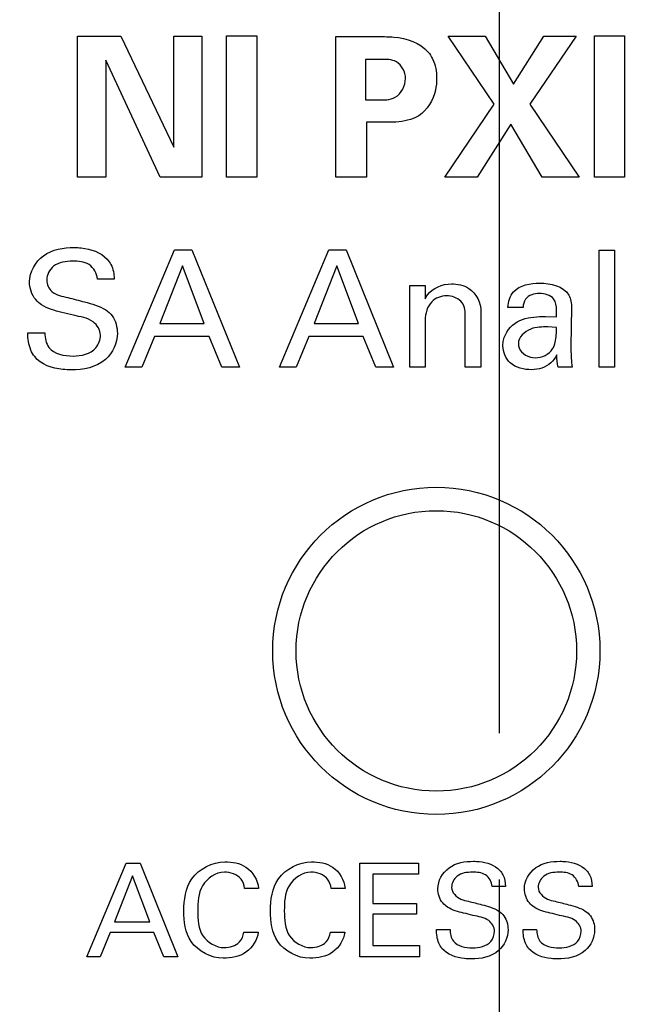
# Model space of a CAD drawing. Header units: inches. Extents: x 0.2 to 16.8, y 0.1 to 10.8.
# Tile 6 of 31: x 2.63 to 2.892, y 7.446 to 7.867. Entities that reach past the tile are written whole.
import ezdxf

# ---------------------------------------------------------------- set-up
doc = ezdxf.new("R2010")
doc.units = ezdxf.units.IN
doc.header["$LTSCALE"] = 0.935
doc.header["$MEASUREMENT"] = 0
doc.linetypes.add('CENTER', pattern=[0.6, 0.375, -0.075, 0.075, -0.075])
doc.layers.get('0').update_dxf_attribs({"linetype": 'CONTINUOUS'})
doc.layers.add('DEFAULT_1', color=7, linetype='CENTER')
doc.layers.add('DIMENSIONS', color=7, linetype='CONTINUOUS')
doc.styles.get("Standard").update_dxf_attribs({"font": 'txt', "width": 0.8})
doc.dimstyles.new('DIMSTYLE_1', dxfattribs={"dimtxt": 0.125, "dimasz": 0.18, "dimexe": 0.125, "dimexo": 0.0625, "dimgap": 0.0625, "dimtad": 0, "dimtih": 1, "dimtoh": 1, "dimzin": 4, "dimdsep": 46, "dimtxsty": 'STANDARD', "dimblk": '_FILLED', "dimblk1": '_FILLED', "dimblk2": '_FILLED', "dimcen": 0.09, "dimadec": 0, "dimazin": 0, "dimtp": 0.005, "dimtm": 0.005, "dimtfac": 1, "dimtofl": 0, "dimtmove": 0, "dimatfit": 3, "dimldrblk": '_FILLED', "dimfxl": 1, "dimtolj": 1, "dimtzin": 4, "dimarcsym": 0})

# ---------------------------------------------------------------- blocks, each defined once
blk = doc.blocks.new('_FILLED')
at = {"color": 0, "linetype": 'BYBLOCK'}
blk.add_solid([(0, 0), (-1, 0.1736), (-1, -0.1736)], dxfattribs=at)
blk = doc.blocks.new('*D15')
at = {"layer": 'DIMENSIONS', "color": 2, "linetype": 'CONTINUOUS'}
for p, q in [((2.51331, 8.38823), (2.51331, 9.23073)), ((2.83531, 7.56146), (2.83531, 9.23073)), ((2.51331, 9.10573), (2.19831, 9.10573)), ((2.83531, 9.10573), (3.19531, 9.10573))]:
    blk.add_line(p, q, dxfattribs=at)
at = {"layer": 'DIMENSIONS', "color": 2, "linetype": 'CONTINUOUS', "xscale": 0.18, "yscale": 0.18, "zscale": 0.18}
blk.add_blockref('_FILLED', (2.51331, 9.10573), dxfattribs=at)
at = {"layer": 'DIMENSIONS', "color": 2, "linetype": 'CONTINUOUS', "xscale": 0.18, "yscale": 0.18, "zscale": 0.18, "rotation": 180}
blk.add_blockref('_FILLED', (2.83531, 9.10573), dxfattribs=at)
at = {"layer": 'DIMENSIONS', "color": 2, "linetype": 'CONTINUOUS', "insert": (2.13581, 9.16823), "char_height": 0.125, "width": 0.925, "attachment_point": 3, "line_spacing_factor": 0.9}
blk.add_mtext('.32{\\Ftxt.shx;\\W1.000000;\\H0.125000; }[8.2]', dxfattribs=at)
blk = doc.blocks.new('*D16')
at = {"layer": 'DIMENSIONS', "color": 2, "linetype": 'CONTINUOUS'}
for p, q in [((2.83531, 7.56146), (2.83531, 9.98073)), ((3.29131, 8.41823), (3.29131, 9.98073)), ((2.83531, 9.85573), (2.47531, 9.85573)), ((3.29131, 9.85573), (3.64954, 9.85573))]:
    blk.add_line(p, q, dxfattribs=at)
at = {"layer": 'DIMENSIONS', "color": 2, "linetype": 'CONTINUOUS', "xscale": 0.18, "yscale": 0.18, "zscale": 0.18}
blk.add_blockref('_FILLED', (2.83531, 9.85573), dxfattribs=at)
at = {"layer": 'DIMENSIONS', "color": 2, "linetype": 'CONTINUOUS', "xscale": 0.18, "yscale": 0.18, "zscale": 0.18, "rotation": 180}
blk.add_blockref('_FILLED', (3.29131, 9.85573), dxfattribs=at)
at = {"layer": 'DIMENSIONS', "color": 2, "linetype": 'CONTINUOUS', "insert": (3.71204, 9.91823), "char_height": 0.125, "width": 1.025, "attachment_point": 1, "line_spacing_factor": 0.9}
blk.add_mtext('.46{\\Ftxt.shx;\\W1.000000;\\H0.125000; }[11.6]', dxfattribs=at)

msp = doc.modelspace()

# ---------------------------------------------------------------- linework, layer by layer
at = {"color": 40, "linetype": 'CONTINUOUS'}
for p, q in [((2.65473, 7.79949), (2.65473, 7.85971)), ((2.65473, 7.85971), (2.67338, 7.85971)), ((2.67338, 7.85971), (2.69595, 7.81232)), ((2.69595, 7.81232), (2.69595, 7.85971)), ((2.69595, 7.85971), (2.70795, 7.85971)), ((2.70795, 7.85971), (2.70795, 7.79949)), ((2.71856, 7.79949), (2.71856, 7.85988)), ((2.71856, 7.85988), (2.73147, 7.85988)), ((2.73147, 7.85988), (2.73147, 7.79949)), ((2.76531, 7.79949), (2.76531, 7.85955)), ((2.76531, 7.85955), (2.78388, 7.85955)), ((2.83305, 7.83064), (2.81331, 7.85971)), ((2.81331, 7.85971), (2.82922, 7.85971)), ((2.82922, 7.85971), (2.84138, 7.83922)), ((2.84138, 7.83922), (2.85437, 7.85971)), ((2.8682, 7.85971), (2.84838, 7.83072)), ((2.85437, 7.85971), (2.8682, 7.85971)), ((2.87598, 7.79949), (2.87598, 7.85988)), ((2.87598, 7.85988), (2.88888, 7.85988)), ((2.88888, 7.85988), (2.88888, 7.79949)), ((2.66689, 7.84947), (2.66689, 7.79949)), ((2.69021, 7.79949), (2.66689, 7.84947)), ((2.77805, 7.8498), (2.77805, 7.83247)), ((2.78455, 7.8498), (2.77805, 7.8498)), ((2.77805, 7.83247), (2.78322, 7.83247)), ((2.8119, 7.79949), (2.83305, 7.83064)), ((2.84838, 7.83072), (2.86937, 7.79949)), ((2.77838, 7.8229), (2.77838, 7.79949)), ((2.78713, 7.8229), (2.77838, 7.8229)), ((2.84013, 7.82215), (2.82572, 7.79949)), ((2.85354, 7.79949), (2.84013, 7.82215)), ((2.66689, 7.79949), (2.65473, 7.79949)), ((2.70795, 7.79949), (2.69021, 7.79949)), ((2.73147, 7.79949), (2.71856, 7.79949)), ((2.77838, 7.79949), (2.76531, 7.79949)), ((2.82572, 7.79949), (2.8119, 7.79949)), ((2.86937, 7.79949), (2.85354, 7.79949)), ((2.88888, 7.79949), (2.87598, 7.79949)), ((2.67521, 7.71815), (2.69635, 7.76833)), ((2.69635, 7.76833), (2.70378, 7.76833)), ((2.70378, 7.76833), (2.72408, 7.71815)), ((2.74119, 7.71815), (2.76232, 7.76833)), ((2.76232, 7.76833), (2.76975, 7.76833)), ((2.76975, 7.76833), (2.79005, 7.71815)), ((2.87799, 7.71815), (2.87799, 7.76826)), ((2.87799, 7.76826), (2.88452, 7.76826)), ((2.88452, 7.76826), (2.88452, 7.71815)), ((2.69975, 7.76146), (2.69002, 7.73684)), ((2.70899, 7.73684), (2.69975, 7.76146)), ((2.76572, 7.76146), (2.75599, 7.73684)), ((2.77497, 7.73684), (2.76572, 7.76146)), ((2.67053, 7.75583), (2.6633, 7.75583)), ((2.79702, 7.74901), (2.79695, 7.75305)), ((2.79695, 7.75305), (2.80348, 7.75305)), ((2.80348, 7.75305), (2.80356, 7.74741)), ((2.79702, 7.71815), (2.79702, 7.74901)), ((2.84543, 7.74373), (2.8389, 7.74373)), ((2.86615, 7.74359), (2.86587, 7.72691)), ((2.82072, 7.71815), (2.82072, 7.74032)), ((2.8274, 7.74185), (2.8274, 7.71815)), ((2.85502, 7.73984), (2.85975, 7.73963)), ((2.69002, 7.73684), (2.70899, 7.73684)), ((2.75599, 7.73684), (2.77497, 7.73684)), ((2.80356, 7.73824), (2.80356, 7.71815)), ((2.85975, 7.73511), (2.85599, 7.73532)), ((2.63355, 7.73282), (2.64078, 7.73282)), ((2.68779, 7.73122), (2.68237, 7.71815)), ((2.71108, 7.73122), (2.68779, 7.73122)), ((2.7165, 7.71815), (2.71108, 7.73122)), ((2.75377, 7.73122), (2.74834, 7.71815)), ((2.77706, 7.73122), (2.75377, 7.73122)), ((2.78247, 7.71815), (2.77706, 7.73122)), ((2.68237, 7.71815), (2.67521, 7.71815)), ((2.72408, 7.71815), (2.7165, 7.71815)), ((2.74834, 7.71815), (2.74119, 7.71815)), ((2.79005, 7.71815), (2.78247, 7.71815)), ((2.80356, 7.71815), (2.79702, 7.71815)), ((2.8274, 7.71815), (2.82072, 7.71815)), ((2.86642, 7.71815), (2.86051, 7.71815)), ((2.88452, 7.71815), (2.87799, 7.71815)), ((2.65874, 7.46584), (2.67561, 7.50594)), ((2.67561, 7.50594), (2.68156, 7.50594)), ((2.68156, 7.50594), (2.69778, 7.46584)), ((2.77556, 7.46584), (2.77556, 7.50594)), ((2.77556, 7.50594), (2.80072, 7.50594)), ((2.80072, 7.50594), (2.80072, 7.50122)), ((2.67834, 7.50044), (2.67057, 7.48078)), ((2.68572, 7.48078), (2.67834, 7.50044)), ((2.78112, 7.50122), (2.78112, 7.48872)), ((2.80072, 7.50122), (2.78112, 7.50122)), ((2.73221, 7.49511), (2.72627, 7.49511)), ((2.76927, 7.49511), (2.76333, 7.49511)), ((2.83794, 7.49594), (2.83216, 7.49594)), ((2.875, 7.49594), (2.86922, 7.49594)), ((2.78112, 7.48872), (2.79977, 7.48872)), ((2.79977, 7.48872), (2.79977, 7.48406)), ((2.78112, 7.48406), (2.78112, 7.47073)), ((2.79977, 7.48406), (2.78112, 7.48406)), ((2.67057, 7.48078), (2.68572, 7.48078)), ((2.66879, 7.47629), (2.66445, 7.46584)), ((2.68739, 7.47629), (2.66879, 7.47629)), ((2.69171, 7.46584), (2.68739, 7.47629)), ((2.726, 7.47639), (2.73211, 7.47639)), ((2.76306, 7.47639), (2.76916, 7.47639)), ((2.8084, 7.47756), (2.81418, 7.47756)), ((2.84546, 7.47756), (2.85123, 7.47756)), ((2.78112, 7.47073), (2.80117, 7.47073)), ((2.80117, 7.47073), (2.80117, 7.46584)), ((2.66445, 7.46584), (2.65874, 7.46584)), ((2.69778, 7.46584), (2.69171, 7.46584)), ((2.80117, 7.46584), (2.77556, 7.46584))]:
    msp.add_line(p, q, dxfattribs=at)
at = {"color": 7, "linetype": 'CONTINUOUS'}
for centre, radius in [((2.80831, 7.59673), 0.07), ((2.80831, 7.59672), 0.06)]:
    msp.add_circle(centre, radius, dxfattribs=at)
at = {"color": 40, "linetype": 'CONTINUOUS'}
for points, knots in [([(2.78388, 7.85955), (2.78596, 7.85955), (2.79325, 7.85957), (2.80137, 7.85707), (2.80479, 7.85297)], [0, 0, 0, 0, 0.279657, 1, 1, 1, 1]), ([(2.80479, 7.85297), (2.80554, 7.85207), (2.80774, 7.84869), (2.80845, 7.84455), (2.80845, 7.84172)], [0, 0, 0, 0, 0.292189, 1, 1, 1, 1]), ([(2.79513, 7.84164), (2.79513, 7.84435), (2.79226, 7.85), (2.7868, 7.8498), (2.78455, 7.8498)], [0, 0, 0, 0, 0.547096, 1, 1, 1, 1]), ([(2.78322, 7.83247), (2.78575, 7.83247), (2.7919, 7.83224), (2.79513, 7.83859), (2.79513, 7.84164)], [0, 0, 0, 0, 0.454075, 1, 1, 1, 1]), ([(2.80845, 7.84172), (2.80845, 7.84004), (2.80791, 7.83404), (2.80445, 7.82811), (2.80079, 7.82573)], [0, 0, 0, 0, 0.278267, 1, 1, 1, 1]), ([(2.80079, 7.82573), (2.79969, 7.82503), (2.79534, 7.82311), (2.79053, 7.8229), (2.78713, 7.8229)], [0, 0, 0, 0, 0.277625, 1, 1, 1, 1]), ([(2.63425, 7.75464), (2.63425, 7.75887), (2.63946, 7.76788), (2.64884, 7.76931), (2.65336, 7.76931)], [0, 0, 0, 0, 0.483254, 1, 1, 1, 1]), ([(2.65336, 7.76931), (2.65437, 7.76931), (2.65936, 7.76908), (2.66475, 7.76733), (2.66747, 7.76437)], [0, 0, 0, 0, 0.201945, 1, 1, 1, 1]), ([(2.66747, 7.76437), (2.66811, 7.76367), (2.66993, 7.76113), (2.67039, 7.75795), (2.67053, 7.75583)], [0, 0, 0, 0, 0.308768, 1, 1, 1, 1]), ([(2.65273, 7.76347), (2.64991, 7.76347), (2.64435, 7.7628), (2.64161, 7.75755), (2.64161, 7.75534)], [0, 0, 0, 0, 0.560296, 1, 1, 1, 1]), ([(2.6633, 7.75583), (2.66317, 7.7582), (2.66031, 7.76317), (2.65512, 7.76347), (2.65273, 7.76347)], [0, 0, 0, 0, 0.498661, 1, 1, 1, 1]), ([(2.63945, 7.74477), (2.63852, 7.74541), (2.63556, 7.7479), (2.63425, 7.75195), (2.63425, 7.75464)], [0, 0, 0, 0, 0.29578, 1, 1, 1, 1]), ([(2.64161, 7.75534), (2.64161, 7.75356), (2.64373, 7.74914), (2.64829, 7.74846), (2.65065, 7.7479)], [0, 0, 0, 0, 0.422227, 1, 1, 1, 1]), ([(2.80356, 7.74741), (2.80385, 7.74796), (2.80599, 7.7518), (2.81099, 7.75374), (2.81475, 7.75374)], [0, 0, 0, 0, 0.141991, 1, 1, 1, 1]), ([(2.81475, 7.75374), (2.81733, 7.75374), (2.82403, 7.75256), (2.8274, 7.74559), (2.8274, 7.74185)], [0, 0, 0, 0, 0.408386, 1, 1, 1, 1]), ([(2.65065, 7.7479), (2.65304, 7.74729), (2.6585, 7.74589), (2.66416, 7.7444), (2.66685, 7.74262)], [0, 0, 0, 0, 0.433548, 1, 1, 1, 1]), ([(2.81266, 7.74867), (2.81038, 7.74867), (2.80501, 7.74659), (2.80356, 7.74101), (2.80356, 7.73824)], [0, 0, 0, 0, 0.450606, 1, 1, 1, 1]), ([(2.85245, 7.74964), (2.85031, 7.74964), (2.8463, 7.74852), (2.84549, 7.74494), (2.84543, 7.74373)], [0, 0, 0, 0, 0.639364, 1, 1, 1, 1]), ([(2.65308, 7.74032), (2.65141, 7.74073), (2.64681, 7.74189), (2.642, 7.74306), (2.63945, 7.74477)], [0, 0, 0, 0, 0.358299, 1, 1, 1, 1]), ([(2.85975, 7.73963), (2.85975, 7.74056), (2.85976, 7.74312), (2.85957, 7.74604), (2.8585, 7.74734)], [0, 0, 0, 0, 0.357168, 1, 1, 1, 1]), ([(2.66462, 7.73184), (2.66462, 7.73401), (2.66139, 7.73919), (2.65594, 7.73962), (2.65308, 7.74032)], [0, 0, 0, 0, 0.423687, 1, 1, 1, 1]), ([(2.66685, 7.74262), (2.66789, 7.74193), (2.67081, 7.73929), (2.67185, 7.7352), (2.67185, 7.73261)], [0, 0, 0, 0, 0.32548, 1, 1, 1, 1]), ([(2.84293, 7.73754), (2.84579, 7.73913), (2.85008, 7.73973), (2.85418, 7.73984), (2.85502, 7.73984)], [0, 0, 0, 0, 0.794744, 1, 1, 1, 1]), ([(2.83681, 7.72732), (2.83681, 7.72811), (2.83716, 7.73218), (2.84009, 7.7359), (2.84293, 7.73754)], [0, 0, 0, 0, 0.193705, 1, 1, 1, 1]), ([(2.85599, 7.73532), (2.85355, 7.73532), (2.8484, 7.73551), (2.84341, 7.73095), (2.84341, 7.72823)], [0, 0, 0, 0, 0.473246, 1, 1, 1, 1]), ([(2.85808, 7.72593), (2.85917, 7.7277), (2.85967, 7.73096), (2.85972, 7.73406), (2.85975, 7.73511)], [0, 0, 0, 0, 0.663402, 1, 1, 1, 1]), ([(2.63647, 7.72266), (2.63581, 7.72352), (2.63394, 7.72663), (2.63355, 7.73033), (2.63355, 7.73282)], [0, 0, 0, 0, 0.303837, 1, 1, 1, 1]), ([(2.64078, 7.73282), (2.64087, 7.73064), (2.64198, 7.72419), (2.64922, 7.72288), (2.65288, 7.72288)], [0, 0, 0, 0, 0.373134, 1, 1, 1, 1]), ([(2.67185, 7.73261), (2.67185, 7.72852), (2.6674, 7.7188), (2.65717, 7.71697), (2.65204, 7.71697)], [0, 0, 0, 0, 0.443316, 1, 1, 1, 1]), ([(2.65288, 7.72288), (2.65634, 7.72288), (2.66264, 7.72424), (2.66462, 7.72992), (2.66462, 7.73184)], [0, 0, 0, 0, 0.643414, 1, 1, 1, 1]), ([(2.84912, 7.71704), (2.84591, 7.71704), (2.83941, 7.71843), (2.83681, 7.72467), (2.83681, 7.72732)], [0, 0, 0, 0, 0.547325, 1, 1, 1, 1]), ([(2.84341, 7.72823), (2.84341, 7.72759), (2.84388, 7.72419), (2.84795, 7.72218), (2.85064, 7.72218)], [0, 0, 0, 0, 0.191098, 1, 1, 1, 1]), ([(2.86587, 7.72691), (2.86587, 7.72654), (2.86594, 7.72362), (2.86608, 7.72068), (2.86642, 7.71815)], [0, 0, 0, 0, 0.12588, 1, 1, 1, 1]), ([(2.65204, 7.71697), (2.65088, 7.71697), (2.64536, 7.71721), (2.6392, 7.71917), (2.63647, 7.72266)], [0, 0, 0, 0, 0.208278, 1, 1, 1, 1]), ([(2.85989, 7.72336), (2.85921, 7.7221), (2.85667, 7.71847), (2.85201, 7.71704), (2.84912, 7.71704)], [0, 0, 0, 0, 0.331, 1, 1, 1, 1]), ([(2.70029, 7.48544), (2.70029, 7.49015), (2.70174, 7.50095), (2.71253, 7.50649), (2.71784, 7.50649)], [0, 0, 0, 0, 0.469862, 1, 1, 1, 1]), ([(2.71784, 7.50649), (2.72095, 7.50649), (2.728, 7.5054), (2.73194, 7.49862), (2.73221, 7.49511)], [0, 0, 0, 0, 0.469241, 1, 1, 1, 1]), ([(2.73734, 7.48544), (2.73734, 7.49015), (2.73879, 7.50095), (2.74958, 7.50649), (2.75489, 7.50649)], [0, 0, 0, 0, 0.469853, 1, 1, 1, 1]), ([(2.75489, 7.50649), (2.758, 7.50649), (2.76506, 7.5054), (2.76899, 7.49862), (2.76927, 7.49511)], [0, 0, 0, 0, 0.469251, 1, 1, 1, 1]), ([(2.80896, 7.49499), (2.80896, 7.49837), (2.81312, 7.50557), (2.82062, 7.50671), (2.82423, 7.50671)], [0, 0, 0, 0, 0.483201, 1, 1, 1, 1]), ([(2.82423, 7.50671), (2.82504, 7.50671), (2.82902, 7.50652), (2.83332, 7.50513), (2.8355, 7.50278)], [0, 0, 0, 0, 0.201652, 1, 1, 1, 1]), ([(2.84601, 7.49499), (2.84601, 7.49837), (2.85018, 7.50557), (2.85767, 7.50671), (2.86128, 7.50671)], [0, 0, 0, 0, 0.483219, 1, 1, 1, 1]), ([(2.86128, 7.50671), (2.86209, 7.50671), (2.86607, 7.50652), (2.87037, 7.50513), (2.87256, 7.50278)], [0, 0, 0, 0, 0.20168, 1, 1, 1, 1]), ([(2.71762, 7.50204), (2.71397, 7.50204), (2.7065, 7.49694), (2.70623, 7.48915), (2.70623, 7.48549)], [0, 0, 0, 0, 0.499798, 1, 1, 1, 1]), ([(2.72627, 7.49511), (2.72605, 7.49652), (2.72485, 7.50062), (2.72019, 7.50204), (2.71762, 7.50204)], [0, 0, 0, 0, 0.35561, 1, 1, 1, 1]), ([(2.75468, 7.50204), (2.75102, 7.50204), (2.74355, 7.49694), (2.74328, 7.48915), (2.74328, 7.48549)], [0, 0, 0, 0, 0.499798, 1, 1, 1, 1]), ([(2.76333, 7.49511), (2.76311, 7.49652), (2.7619, 7.50062), (2.75725, 7.50204), (2.75468, 7.50204)], [0, 0, 0, 0, 0.355634, 1, 1, 1, 1]), ([(2.82373, 7.50204), (2.82148, 7.50204), (2.81703, 7.50151), (2.81484, 7.49731), (2.81484, 7.49555)], [0, 0, 0, 0, 0.560064, 1, 1, 1, 1]), ([(2.83216, 7.49594), (2.83206, 7.49783), (2.82978, 7.5018), (2.82563, 7.50204), (2.82373, 7.50204)], [0, 0, 0, 0, 0.498449, 1, 1, 1, 1]), ([(2.8355, 7.50278), (2.83601, 7.50221), (2.83746, 7.50018), (2.83783, 7.49763), (2.83794, 7.49594)], [0, 0, 0, 0, 0.309142, 1, 1, 1, 1]), ([(2.86078, 7.50204), (2.85853, 7.50204), (2.85409, 7.50151), (2.8519, 7.49731), (2.8519, 7.49555)], [0, 0, 0, 0, 0.560064, 1, 1, 1, 1]), ([(2.86922, 7.49594), (2.86911, 7.49783), (2.86683, 7.5018), (2.86269, 7.50204), (2.86078, 7.50204)], [0, 0, 0, 0, 0.49843, 1, 1, 1, 1]), ([(2.87256, 7.50278), (2.87307, 7.50221), (2.87452, 7.50018), (2.87489, 7.49763), (2.875, 7.49594)], [0, 0, 0, 0, 0.309105, 1, 1, 1, 1]), ([(2.81312, 7.48711), (2.81237, 7.48762), (2.81001, 7.48961), (2.80896, 7.49284), (2.80896, 7.49499)], [0, 0, 0, 0, 0.296339, 1, 1, 1, 1]), ([(2.81484, 7.49555), (2.81484, 7.4934), (2.81786, 7.49043), (2.82098, 7.48986), (2.82206, 7.4896)], [0, 0, 0, 0, 0.659919, 1, 1, 1, 1]), ([(2.85017, 7.48711), (2.84943, 7.48762), (2.84706, 7.48961), (2.84601, 7.49284), (2.84601, 7.49499)], [0, 0, 0, 0, 0.296299, 1, 1, 1, 1]), ([(2.8519, 7.49555), (2.8519, 7.4934), (2.85492, 7.49043), (2.85804, 7.48986), (2.85911, 7.4896)], [0, 0, 0, 0, 0.659868, 1, 1, 1, 1]), ([(2.824, 7.48356), (2.82267, 7.48388), (2.81899, 7.48482), (2.81515, 7.48574), (2.81312, 7.48711)], [0, 0, 0, 0, 0.358598, 1, 1, 1, 1]), ([(2.82206, 7.4896), (2.82397, 7.48912), (2.82833, 7.488), (2.83286, 7.48682), (2.835, 7.48539)], [0, 0, 0, 0, 0.433385, 1, 1, 1, 1]), ([(2.86105, 7.48356), (2.85972, 7.48388), (2.85605, 7.48482), (2.85221, 7.48574), (2.85017, 7.48711)], [0, 0, 0, 0, 0.358533, 1, 1, 1, 1]), ([(2.85911, 7.4896), (2.86102, 7.48912), (2.86539, 7.488), (2.86991, 7.48682), (2.87205, 7.48539)], [0, 0, 0, 0, 0.433425, 1, 1, 1, 1]), ([(2.71712, 7.46523), (2.71196, 7.46523), (2.70152, 7.47059), (2.70029, 7.48098), (2.70029, 7.48544)], [0, 0, 0, 0, 0.536196, 1, 1, 1, 1]), ([(2.70623, 7.48549), (2.70623, 7.48186), (2.70656, 7.47409), (2.7141, 7.46979), (2.71757, 7.46979)], [0, 0, 0, 0, 0.511931, 1, 1, 1, 1]), ([(2.75417, 7.46523), (2.74901, 7.46523), (2.73858, 7.47059), (2.73734, 7.48098), (2.73734, 7.48544)], [0, 0, 0, 0, 0.53618, 1, 1, 1, 1]), ([(2.74328, 7.48549), (2.74328, 7.48186), (2.74362, 7.47409), (2.75115, 7.46979), (2.75462, 7.46979)], [0, 0, 0, 0, 0.511931, 1, 1, 1, 1]), ([(2.83322, 7.47679), (2.83322, 7.47852), (2.83063, 7.48265), (2.82629, 7.48299), (2.824, 7.48356)], [0, 0, 0, 0, 0.423328, 1, 1, 1, 1]), ([(2.835, 7.48539), (2.83583, 7.48484), (2.83816, 7.48273), (2.839, 7.47947), (2.839, 7.4774)], [0, 0, 0, 0, 0.32533, 1, 1, 1, 1]), ([(2.87028, 7.47679), (2.87028, 7.47852), (2.86769, 7.48265), (2.86334, 7.48299), (2.86105, 7.48356)], [0, 0, 0, 0, 0.423321, 1, 1, 1, 1]), ([(2.87205, 7.48539), (2.87289, 7.48484), (2.87522, 7.48273), (2.87605, 7.47947), (2.87605, 7.4774)], [0, 0, 0, 0, 0.325368, 1, 1, 1, 1]), ([(2.73211, 7.47639), (2.73176, 7.47308), (2.72758, 7.46652), (2.72049, 7.46523), (2.71712, 7.46523)], [0, 0, 0, 0, 0.497511, 1, 1, 1, 1]), ([(2.76916, 7.47639), (2.76881, 7.47308), (2.76464, 7.46652), (2.75754, 7.46523), (2.75417, 7.46523)], [0, 0, 0, 0, 0.497491, 1, 1, 1, 1]), ([(2.81073, 7.46945), (2.8102, 7.47014), (2.80871, 7.47262), (2.8084, 7.47557), (2.8084, 7.47756)], [0, 0, 0, 0, 0.303693, 1, 1, 1, 1]), ([(2.81418, 7.47756), (2.81425, 7.47583), (2.81514, 7.47067), (2.82092, 7.46963), (2.82384, 7.46963)], [0, 0, 0, 0, 0.373181, 1, 1, 1, 1]), ([(2.839, 7.4774), (2.839, 7.47413), (2.83544, 7.46637), (2.82727, 7.46491), (2.82317, 7.46491)], [0, 0, 0, 0, 0.443328, 1, 1, 1, 1]), ([(2.82384, 7.46963), (2.82661, 7.46963), (2.83163, 7.47072), (2.83322, 7.47525), (2.83322, 7.47679)], [0, 0, 0, 0, 0.64329, 1, 1, 1, 1]), ([(2.84779, 7.46945), (2.84726, 7.47014), (2.84577, 7.47262), (2.84546, 7.47557), (2.84546, 7.47756)], [0, 0, 0, 0, 0.303693, 1, 1, 1, 1]), ([(2.85123, 7.47756), (2.8513, 7.47583), (2.85219, 7.47067), (2.85797, 7.46963), (2.86089, 7.46963)], [0, 0, 0, 0, 0.37317, 1, 1, 1, 1]), ([(2.87605, 7.4774), (2.87605, 7.47413), (2.87249, 7.46637), (2.86432, 7.46491), (2.86023, 7.46491)], [0, 0, 0, 0, 0.443349, 1, 1, 1, 1]), ([(2.86089, 7.46963), (2.86366, 7.46963), (2.86869, 7.47072), (2.87028, 7.47525), (2.87028, 7.47679)], [0, 0, 0, 0, 0.643296, 1, 1, 1, 1]), ([(2.82317, 7.46491), (2.82224, 7.46491), (2.81784, 7.4651), (2.81291, 7.46666), (2.81073, 7.46945)], [0, 0, 0, 0, 0.208218, 1, 1, 1, 1]), ([(2.86023, 7.46491), (2.8593, 7.46491), (2.85489, 7.4651), (2.84996, 7.46666), (2.84779, 7.46945)], [0, 0, 0, 0, 0.208261, 1, 1, 1, 1])]:
    msp.add_open_spline(points, degree=3, knots=knots, dxfattribs=at)
for points in [[(2.84133, 7.75033), (2.84399, 7.75327), (2.84863, 7.75408), (2.85259, 7.75408)], [(2.85259, 7.75408), (2.85705, 7.75408), (2.86288, 7.75289), (2.86496, 7.74894)], [(2.81885, 7.7463), (2.81726, 7.74783), (2.81487, 7.74867), (2.81266, 7.74867)], [(2.8389, 7.74373), (2.83917, 7.74606), (2.83981, 7.74855), (2.84133, 7.75033)], [(2.8585, 7.74734), (2.85719, 7.74906), (2.85461, 7.74964), (2.85245, 7.74964)], [(2.86496, 7.74894), (2.86582, 7.74733), (2.86615, 7.74542), (2.86615, 7.74359)], [(2.82072, 7.74032), (2.82072, 7.74241), (2.82033, 7.74482), (2.81885, 7.7463)], [(2.85064, 7.72218), (2.85342, 7.72218), (2.85656, 7.72361), (2.85808, 7.72593)], [(2.86051, 7.71815), (2.86004, 7.71983), (2.85989, 7.72161), (2.85989, 7.72336)], [(2.72406, 7.47218), (2.72511, 7.47331), (2.72574, 7.47487), (2.726, 7.47639)], [(2.76112, 7.47218), (2.76217, 7.47331), (2.7628, 7.47487), (2.76306, 7.47639)], [(2.71757, 7.46979), (2.71987, 7.46979), (2.72246, 7.47052), (2.72406, 7.47218)], [(2.75462, 7.46979), (2.75693, 7.46979), (2.75951, 7.47052), (2.76112, 7.47218)]]:
    msp.add_open_spline(points, degree=3, dxfattribs=at)
at = {"layer": 'DEFAULT_1', "color": 7, "linetype": 'CENTER'}
for p, q in [((2.83531, 7.4873), (2.83531, 7.49896)), ((2.83531, 7.21796), (2.83531, 7.4873))]:
    msp.add_line(p, q, dxfattribs=at)

# ---------------------------------------------------------------- dimensions: what is measured, and where the dimension line sits
at = {"layer": 'DIMENSIONS', "color": 2, "linetype": 'CONTINUOUS'}
for base, p1, p2, picture, middle in [((3.29131, 9.85573), (2.83531, 7.49896), (3.29131, 8.35573), '*D16', (4.22454, 9.85573)), ((2.83531, 9.10573), (2.51331, 8.32573), (2.83531, 7.49896), '*D15', (1.67331, 9.10573))]:
    dim = msp.add_linear_dim(base=base, p1=p1, p2=p2, dimstyle='DIMSTYLE_1', dxfattribs=at)
    dim.commit()
    dim.dimension.update_dxf_attribs({"geometry": picture, "text_midpoint": middle, "dimtype": 160})

doc.saveas('drawing.dxf')
